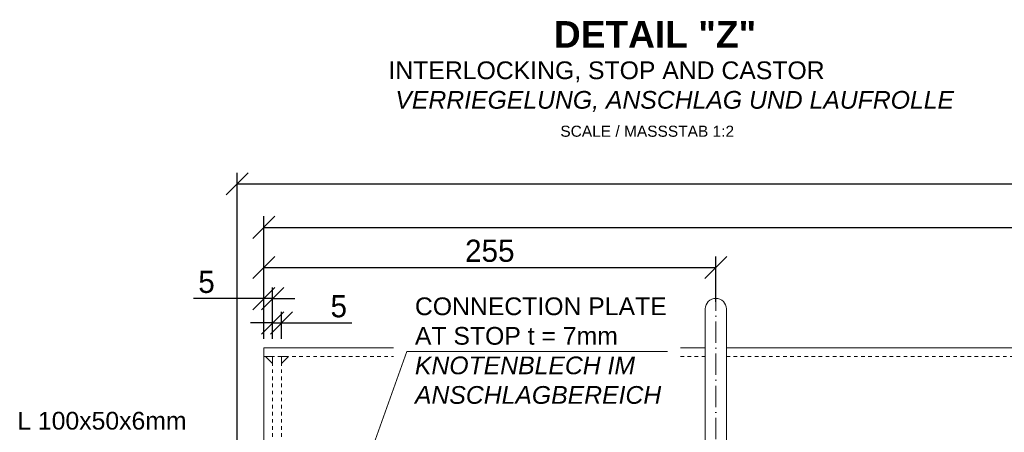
# Model space of a CAD drawing. Header units: millimetres. Extents: x 120724 to 215877, y -51423 to -32042.
# Tile 6 of 20: x 139900 to 140456, y -45543 to -45310. Entities that reach past the tile are written whole.
import ezdxf

# ---------------------------------------------------------------- set-up
doc = ezdxf.new("R2010")
doc.units = ezdxf.units.MM
doc.linetypes.add('ACAD_ISO10W100', pattern=[18, 12, -3, 0, -3])
doc.linetypes.add('JIS_02_1.0', pattern=[2, 1, -1])
doc.layers.add('Bemaßung', color=7, linetype='Continuous', lineweight=9)
doc.layers.add('Beschriftung', color=7, linetype='Continuous', lineweight=9)
doc.styles.add('LBB3.5M1000', font='isocp.shx', dxfattribs={"height": 3.5})
doc.dimstyles.new('DIN', dxfattribs={"dimtxt": 2.5, "dimasz": 2.5, "dimexe": 1.25, "dimexo": 0.625, "dimtad": 1, "dimtih": 1, "dimdec": 4, "dimdsep": 46, "dimlunit": 6, "dimtxsty": 'Standard', "dimcen": 2.5, "dimadec": 0, "dimazin": 0, "dimtfac": 1, "dimtdec": 4, "dimtmove": 0, "dimatfit": 3, "dimfxl": 0, "dimtvp": 1, "dimtolj": 1, "dimtzin": 0, "dimarcsym": 0})

# ---------------------------------------------------------------- blocks, each defined once
blk = doc.blocks.new('_Oblique')
at = {"color": 0, "linetype": 'ByBlock', "lineweight": -2}
blk.add_line((-0.5, -0.5), (0.5, 0.5), dxfattribs=at)
blk = doc.blocks.new('*D60')
at = {"layer": 'Bemaßung', "color": 0, "lineweight": -2, "transparency": 16777216}
for p, q in [((140023.15, -45660.33), (140023.15, -45396.69)), ((141730.17, -45660.33), (141730.17, -45396.69)), ((140023.15, -45402.94), (141730.17, -45402.94))]:
    blk.add_line(p, q, dxfattribs=at)
at = {"layer": 'DEFPOINTS', "color": 0, "transparency": 16777216}
for p in [(141730.17, -45402.94), (140023.15, -45685.33), (141730.17, -45685.33)]:
    blk.add_point(p, dxfattribs=at)
at = {"layer": 'Bemaßung', "color": 0, "lineweight": -2, "transparency": 16777216, "xscale": 12.5, "yscale": 12.5, "zscale": 12.5, "rotation": 180}
blk.add_blockref('_Oblique', (140023.15, -45402.94), dxfattribs=at)
at = {"layer": 'Bemaßung', "color": 0, "lineweight": -2, "transparency": 16777216, "xscale": 12.5, "yscale": 12.5, "zscale": 12.5}
blk.add_blockref('_Oblique', (141730.17, -45402.94), dxfattribs=at)
at = {"layer": 'Bemaßung', "color": 0, "transparency": 16777216, "insert": (140876.66, -45393.56), "char_height": 12.5, "attachment_point": 5}
blk.add_mtext('\\A1;E', dxfattribs=at)
blk = doc.blocks.new('*D61')
at = {"layer": 'Bemaßung', "color": 0, "lineweight": -2, "transparency": 16777216}
for p, q in [((140038.15, -45470.33), (140038.15, -45421.19)), ((141209.7, -45470.33), (141209.7, -45421.19)), ((140038.15, -45427.44), (141209.7, -45427.44))]:
    blk.add_line(p, q, dxfattribs=at)
at = {"layer": 'DEFPOINTS', "color": 0, "transparency": 16777216}
for p in [(141209.7, -45427.44), (140038.15, -45495.33), (141209.7, -45495.33)]:
    blk.add_point(p, dxfattribs=at)
at = {"layer": 'Bemaßung', "color": 0, "lineweight": -2, "transparency": 16777216, "xscale": 12.5, "yscale": 12.5, "zscale": 12.5, "rotation": 180}
blk.add_blockref('_Oblique', (140038.15, -45427.44), dxfattribs=at)
at = {"layer": 'Bemaßung', "color": 0, "lineweight": -2, "transparency": 16777216, "xscale": 12.5, "yscale": 12.5, "zscale": 12.5}
blk.add_blockref('_Oblique', (141209.7, -45427.44), dxfattribs=at)
at = {"layer": 'Bemaßung', "color": 0, "transparency": 16777216, "insert": (140623.92, -45418.07), "char_height": 12.5, "attachment_point": 5}
blk.add_mtext('\\A1;H', dxfattribs=at)
blk = doc.blocks.new('*D62')
at = {"layer": 'Bemaßung', "color": 0, "lineweight": -2, "transparency": 16777216}
for p, q in [((140038.15, -45470.33), (140038.15, -45443.86)), ((140293.15, -45469.52), (140293.15, -45443.86)), ((140038.15, -45450.11), (140293.15, -45450.11))]:
    blk.add_line(p, q, dxfattribs=at)
at = {"layer": 'DEFPOINTS', "color": 0, "transparency": 16777216}
for p in [(140293.15, -45450.11), (140038.15, -45495.33), (140293.15, -45494.52)]:
    blk.add_point(p, dxfattribs=at)
at = {"layer": 'Bemaßung', "color": 0, "lineweight": -2, "transparency": 16777216, "xscale": 12.5, "yscale": 12.5, "zscale": 12.5, "rotation": 180}
blk.add_blockref('_Oblique', (140038.15, -45450.11), dxfattribs=at)
at = {"layer": 'Bemaßung', "color": 0, "lineweight": -2, "transparency": 16777216, "xscale": 12.5, "yscale": 12.5, "zscale": 12.5}
blk.add_blockref('_Oblique', (140293.15, -45450.11), dxfattribs=at)
at = {"layer": 'Bemaßung', "color": 0, "transparency": 16777216, "insert": (140165.65, -45440.74), "char_height": 12.5, "attachment_point": 5}
blk.add_mtext('\\A1;255', dxfattribs=at)
blk = doc.blocks.new('*D102')
at = {"layer": 'Bemaßung', "color": 0, "lineweight": -2, "transparency": 16777216}
for p, q in [((140038.15, -45490.33), (140038.15, -45461.4)), ((140043.15, -45490.33), (140043.15, -45461.4)), ((140038.15, -45467.65), (139998.57, -45467.65)), ((140043.15, -45467.65), (140038.15, -45467.65)), ((140043.15, -45467.65), (140055.65, -45467.65))]:
    blk.add_line(p, q, dxfattribs=at)
at = {"layer": 'DEFPOINTS', "color": 0, "transparency": 16777216}
for p in [(140043.15, -45467.65), (140038.15, -45500.33), (140043.15, -45500.33)]:
    blk.add_point(p, dxfattribs=at)
at = {"layer": 'Bemaßung', "color": 0, "lineweight": -2, "transparency": 16777216, "xscale": 12.5, "yscale": 12.5, "zscale": 12.5}
blk.add_blockref('_Oblique', (140038.15, -45467.65), dxfattribs=at)
at = {"layer": 'Bemaßung', "color": 0, "lineweight": -2, "transparency": 16777216, "xscale": 12.5, "yscale": 12.5, "zscale": 12.5, "rotation": 180}
blk.add_blockref('_Oblique', (140043.15, -45467.65), dxfattribs=at)
at = {"layer": 'Bemaßung', "color": 0, "transparency": 16777216, "insert": (140005.86, -45458.28), "char_height": 12.5, "attachment_point": 5}
blk.add_mtext('\\A1;5', dxfattribs=at)
blk = doc.blocks.new('*D103')
at = {"layer": 'Bemaßung', "color": 0, "lineweight": -2, "transparency": 16777216}
for p, q in [((140043.15, -45490.33), (140043.15, -45475.14)), ((140048.15, -45490.33), (140048.15, -45475.14)), ((140043.15, -45481.39), (140030.65, -45481.39)), ((140043.15, -45481.39), (140048.15, -45481.39)), ((140048.15, -45481.39), (140087.73, -45481.39))]:
    blk.add_line(p, q, dxfattribs=at)
at = {"layer": 'DEFPOINTS', "color": 0, "transparency": 16777216}
for p in [(140043.15, -45481.39), (140043.15, -45500.33), (140048.15, -45500.33)]:
    blk.add_point(p, dxfattribs=at)
at = {"layer": 'Bemaßung', "color": 0, "lineweight": -2, "transparency": 16777216, "xscale": 12.5, "yscale": 12.5, "zscale": 12.5}
blk.add_blockref('_Oblique', (140043.15, -45481.39), dxfattribs=at)
at = {"layer": 'Bemaßung', "color": 0, "lineweight": -2, "transparency": 16777216, "xscale": 12.5, "yscale": 12.5, "zscale": 12.5, "rotation": 180}
blk.add_blockref('_Oblique', (140048.15, -45481.39), dxfattribs=at)
at = {"layer": 'Bemaßung', "color": 0, "transparency": 16777216, "insert": (140080.44, -45472.02), "char_height": 12.5, "attachment_point": 5}
blk.add_mtext('\\A1;5', dxfattribs=at)

msp = doc.modelspace()

# ---------------------------------------------------------------- linework, layer by layer
at = {"linetype": 'ACAD_ISO10W100', "lineweight": 5}
msp.add_line((140293.15, -45462.495), (140293.15, -45699.4), dxfattribs=at)
at = {"lineweight": 9}
for p, q in [((140287.15, -45473.495), (140287.15, -45573.495)), ((140299.15, -45573.495), (140299.15, -45473.495)), ((140038.15, -45631.376), (140038.15, -45495.326)), ((140038.15, -45495.326), (140111.331, -45495.326)), ((140273.203, -45495.326), (140287.15, -45495.326)), ((140299.15, -45495.326), (140480.201, -45495.326))]:
    msp.add_line(p, q, dxfattribs=at)
at = {"linetype": 'JIS_02_1.0', "lineweight": 5, "ltscale": 2}
for p, q in [((140038.15, -45500.326), (140111.331, -45500.326)), ((140043.15, -45597.572), (140043.15, -45500.326)), ((140048.15, -45597.572), (140048.15, -45500.326)), ((140273.203, -45500.326), (140287.15, -45500.326)), ((140299.15, -45500.326), (140480.201, -45500.326))]:
    msp.add_line(p, q, dxfattribs=at)
at = {"lineweight": 5}
for points in [[(140039.15, -45500.326), (140043.15, -45500.326), (140043.15, -45504.326)], [(140052.15, -45500.326), (140048.15, -45500.326), (140048.15, -45504.326)]]:
    msp.add_lwpolyline(points, close=True, dxfattribs=at)
at = {"lineweight": 9}
msp.add_arc((140293.15, -45473.495), 6, 0, 180, dxfattribs=at)
at = {"layer": 'Bemaßung', "lineweight": 5}
for q in [(140088.528, -45582.211), (140265.944, -45497.39)]:
    msp.add_line((140118.918, -45497.39), q, dxfattribs=at)

# ---------------------------------------------------------------- texts
at = {"layer": 'Beschriftung', "attachment_point": 1, "style": 'LBB3.5M1000'}
for s, insert, char_height, width in [('{\\fArial|b1|i0|c0|p34;DETAIL "Z"}', (140201.779, -45311.082), 15, 168.89472), ('{\\fArial|b0|i0|c0|p34;INTERLOCKING, STOP AND CASTOR\\P\\fArial|b1|i0|c0|p34; \\fArial|b0|i1|c0|p34;VERRIEGELUNG, ANSCHLAG UND LAUFROLLE}', (140108.493, -45333.843), 10, 328.31709), ('{\\fArial|b0|i0|c0|p34;\\H0.5x;SCALE / MASSSTAB 1:2}', (140205.435, -45370.094), 12.5, 106.30877), ('{\\fArial|b0|i0|c0|p34;CONNECTION PLATE\\PAT STOP t = 7mm\\P\\fArial|b0|i1|c0|p34;KNOTENBLECH IM\\PANSCHLAGBEREICH}', (140123.402, -45466.971), 10, 144.22433), ('{\\fArial|b0|i0|c0|p34;L 100x50x6mm}', (139899.071, -45531.522), 10, 96.78528)]:
    msp.add_mtext(s, dxfattribs=dict(at, insert=insert, char_height=char_height, width=width))

# ---------------------------------------------------------------- dimensions: what is measured, and where the dimension line sits
at = {"layer": 'Bemaßung'}
for base, p1, p2, text, picture, middle in [((141730.174, -45402.936), (140023.15, -45685.326), (141730.174, -45685.326), 'E', '*D60', (140876.662, -45393.561)), ((141209.696, -45427.443), (140038.15, -45495.326), (141209.696, -45495.326), 'H', '*D61', (140623.923, -45418.068))]:
    dim = msp.add_linear_dim(base=base, p1=p1, p2=p2, text=text, dimstyle='DIN', override={"dimscale": 5, "dimexo": 5, "dimdec": 2, "dimblk1": 'Oblique', "dimblk2": 'Oblique', "dimsah": 1, "dimtdec": 2}, dxfattribs=at)
    dim.commit()
    dim.dimension.update_dxf_attribs({"geometry": picture, "text_midpoint": middle})
dim = msp.add_linear_dim(base=(140293.15, -45450.115), p1=(140038.15, -45495.326), p2=(140293.15, -45494.522), dimstyle='DIN', override={"dimscale": 5, "dimexo": 5, "dimdec": 2, "dimblk1": 'Oblique', "dimblk2": 'Oblique', "dimsah": 1, "dimtdec": 2}, dxfattribs=at)
dim.commit()
dim.dimension.update_dxf_attribs({"geometry": '*D62', "text_midpoint": (140165.65, -45440.74)})
dim = msp.add_linear_dim(base=(140043.15, -45467.651), p1=(140038.15, -45500.326), p2=(140043.15, -45500.326), dimstyle='DIN', override={"dimscale": 5, "dimexo": 2, "dimdec": 2, "dimblk1": 'Oblique', "dimblk2": 'Oblique', "dimsah": 1, "dimtdec": 2}, dxfattribs=at)
dim.commit()
dim.dimension.update_dxf_attribs({"geometry": '*D102', "text_midpoint": (140005.858, -45467.651), "dimtype": 160})
dim = msp.add_linear_dim(base=(140043.15, -45481.393), p1=(140048.15, -45500.326), p2=(140043.15, -45500.326), angle=180, dimstyle='DIN', override={"dimscale": 5, "dimexo": 2, "dimdec": 2, "dimblk1": 'Oblique', "dimblk2": 'Oblique', "dimsah": 1, "dimtdec": 2}, dxfattribs=at)
dim.commit()
dim.dimension.update_dxf_attribs({"geometry": '*D103', "text_midpoint": (140080.441, -45481.393), "dimtype": 160})

doc.saveas('drawing.dxf')
